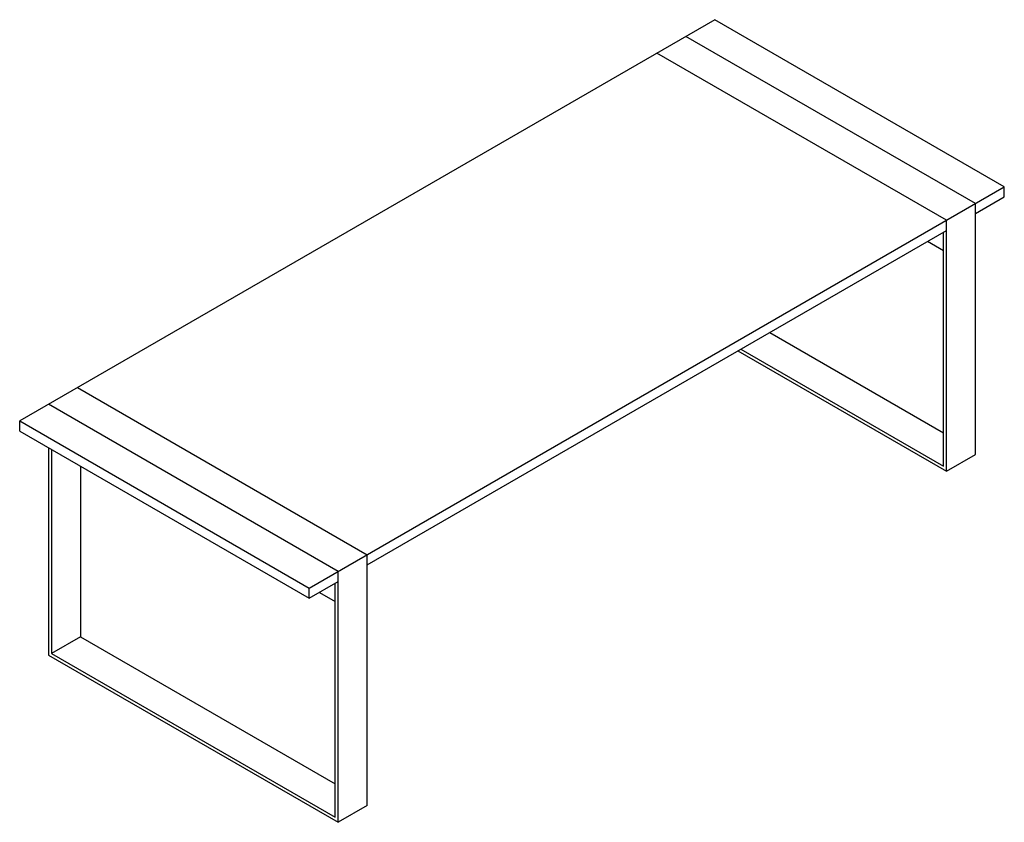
# Paper-space layout '_Isometric' of a CAD drawing. Header units: millimetres. Extents: x -1980 to 424, y -1408 to 551.
import ezdxf

# ---------------------------------------------------------------- set-up
doc = ezdxf.new("R2010")
doc.units = ezdxf.units.MM

psp = doc.layouts.new('_Isometric')

# ---------------------------------------------------------------- linework, layer by layer
at = {"color": 7, "linetype": 'Continuous', "lineweight": 25}
for p, q in [((-282.8, 551.1), (-1979.9, -428.6)), ((424.3, 142.9), (-282.8, 551.1)), ((353.6, 102.1), (-353.6, 510.3)), ((282.8, 61.3), (-424.3, 469.5)), ((-1272.8, -836.8), (424.3, 142.9)), ((424.3, 118.4), (424.3, 142.9)), ((353.6, 77.6), (424.3, 118.4)), ((353.6, -510.3), (353.6, 102.1)), ((282.8, -551.1), (282.8, 61.3)), ((-1131.4, -779.6), (282.8, 36.8)), ((275.8, -538.9), (275.8, 32.7)), ((236.9, 10.2), (275.8, -12.2)), ((-148.6, -212.3), (275.8, -457.2)), ((-226.4, -257.2), (282.8, -551.1)), ((-219.3, -253.1), (275.8, -538.9)), ((-1838.5, -346.9), (-1131.4, -755.1)), ((-1202.1, -795.9), (-1909.2, -387.7)), ((-1979.9, -453.1), (-1979.9, -428.6)), ((-1979.9, -428.6), (-1272.8, -836.8)), ((-1979.9, -453.1), (-1272.8, -861.3)), ((-1909.2, -493.9), (-1909.2, -1000.1)), ((-1902.1, -498), (-1902.1, -996.1)), ((282.8, -551.1), (353.6, -510.3)), ((-1831.4, -538.8), (-1831.4, -955.2)), ((-1131.4, -1367.5), (-1131.4, -755.1)), ((-1202.1, -1408.4), (-1202.1, -795.9)), ((-1272.8, -861.3), (-1202.1, -820.4)), ((-1272.8, -861.3), (-1272.8, -836.8)), ((-1209.2, -1396.1), (-1209.2, -824.5)), ((-1248.1, -847), (-1209.2, -869.4)), ((-1831.4, -955.2), (-1902.1, -996.1)), ((-1831.4, -955.2), (-1209.2, -1314.5)), ((-1909.2, -1000.1), (-1202.1, -1408.4)), ((-1902.1, -996.1), (-1209.2, -1396.1)), ((-1131.4, -1367.5), (-1202.1, -1408.4))]:
    psp.add_line(p, q, dxfattribs=at)

doc.saveas('drawing.dxf')
